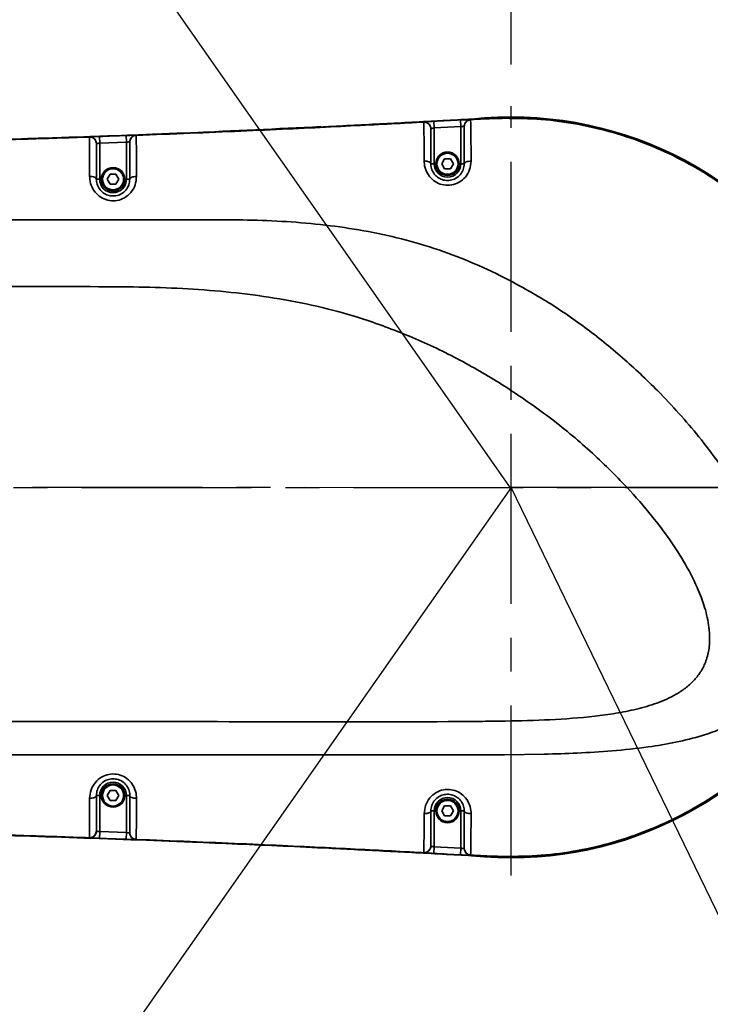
# Model space of a CAD drawing. Header units: millimetres. Extents: x -10540 to 6039, y -7467 to 6433.
# Tile 198 of 236: x -3057 to -2850, y 1971 to 2265. Entities that reach past the tile are written whole.
import ezdxf

# ---------------------------------------------------------------- set-up
doc = ezdxf.new("R2010")
doc.units = ezdxf.units.MM
doc.header["$LTSCALE"] = 8
doc.header["$PDSIZE"] = -1
doc.linetypes.add('CENTER', pattern=[10.16, 6.35, -1.27, 1.27, -1.27])
doc.layers.get('Defpoints').update_dxf_attribs({"true_color": 0x5e5e5e})
doc.layers.add('细实线层', color=7, linetype='Continuous')
doc.dimstyles.new('ISO-25', dxfattribs={"dimscale": 20, "dimtxt": 5, "dimasz": 6, "dimexe": 6, "dimexo": 0.625, "dimtad": 1, "dimtoh": 1, "dimdec": 0, "dimtxsty": 'Standard', "dimcen": 2.5, "dimclrd": 1, "dimclre": 1, "dimclrt": 4, "dimadec": 1, "dimazin": 2, "dimtfac": 1, "dimtdec": 0, "dimtmove": 0, "dimatfit": 0, "dimfxl": 1, "dimarcsym": 0})

# ---------------------------------------------------------------- blocks, each defined once
blk = doc.blocks.new('*D88')
at = {"color": 1, "lineweight": -2, "transparency": 16777216}
for p, q in [((-4178.33, 3196.66), (-1466.17, 3196.66)), ((-1586.17, 255.17), (-1586.17, 3076.66)), ((-4078.33, 135.17), (-1466.17, 135.17))]:
    blk.add_line(p, q, dxfattribs=at)
at = {"color": 1, "transparency": 16777216}
for points in [[(-1606.17, 3076.66), (-1566.17, 3076.66), (-1586.17, 3196.66)], [(-1606.17, 255.17), (-1566.17, 255.17), (-1586.17, 135.17)]]:
    blk.add_solid(points, dxfattribs=at)
at = {"layer": 'Defpoints', "color": 0, "transparency": 16777216}
for p in [(-4190.83, 3196.66), (-1586.17, 3196.66), (-4090.83, 135.17)]:
    blk.add_point(p, dxfattribs=at)
at = {"color": 4, "transparency": 16777216, "insert": (-1669.45, 1665.91), "char_height": 100, "attachment_point": 5, "rotation": 90}
blk.add_mtext('{\\H1.4x;3061}', dxfattribs=at)
blk = doc.blocks.new('*D93')
at = {"color": 1, "lineweight": -2, "transparency": 16777216}
for p, q in [((-4190.83, 2083.26), (-4190.83, 2485.89)), ((-2909.83, 2251.61), (-2909.83, 2485.89)), ((-4070.83, 2365.89), (-3029.83, 2365.89))]:
    blk.add_line(p, q, dxfattribs=at)
at = {"color": 1, "transparency": 16777216}
for points in [[(-4070.83, 2385.89), (-4070.83, 2345.89), (-4190.83, 2365.89)], [(-3029.83, 2385.89), (-3029.83, 2345.89), (-2909.83, 2365.89)]]:
    blk.add_solid(points, dxfattribs=at)
at = {"layer": 'Defpoints', "color": 0, "transparency": 16777216}
for p in [(-2909.83, 2365.89), (-2909.83, 2239.11), (-4190.83, 2070.76)]:
    blk.add_point(p, dxfattribs=at)
at = {"color": 4, "transparency": 16777216, "insert": (-3550.33, 2448.39), "char_height": 100, "attachment_point": 5}
blk.add_mtext('{\\H1.4x;1281}', dxfattribs=at)
blk = doc.blocks.new('*D94')
at = {"color": 1, "lineweight": -2, "transparency": 16777216}
for p, q in [((-2909.83, 2251.61), (-2909.83, 2485.89)), ((-2664.83, 2229.17), (-2664.83, 2485.89)), ((-3029.83, 2365.89), (-3149.83, 2365.89)), ((-2909.83, 2365.89), (-2664.83, 2365.89)), ((-2544.83, 2365.89), (-2115.11, 2365.89))]:
    blk.add_line(p, q, dxfattribs=at)
at = {"color": 1, "transparency": 16777216}
for points in [[(-3029.83, 2385.89), (-3029.83, 2345.89), (-2909.83, 2365.89)], [(-2544.83, 2385.89), (-2544.83, 2345.89), (-2664.83, 2365.89)]]:
    blk.add_solid(points, dxfattribs=at)
at = {"layer": 'Defpoints', "color": 0, "transparency": 16777216}
for p in [(-2664.83, 2365.89), (-2909.83, 2239.11), (-2664.83, 2216.67)]:
    blk.add_point(p, dxfattribs=at)
at = {"color": 4, "transparency": 16777216, "insert": (-2269.97, 2448.39), "char_height": 100, "attachment_point": 5}
blk.add_mtext('{\\H1.4x;245}', dxfattribs=at)
blk = doc.blocks.new('*U95')
at = {"color": 0, "linetype": 'CENTER', "transparency": 16777216}
blk.add_line((-1530.62, 0), (66.26, 0), dxfattribs=at)
blk = doc.blocks.new('*D100')
at = {"layer": 'Defpoints', "color": 0, "transparency": 16777216}
for p in [(-4190.83, 2125.8), (-2909.83, 2125.17), (-3967.42, 1929.6), (-3669.79, 1679.14), (-3745.6, 667.95)]:
    blk.add_point(p, dxfattribs=at)
at = {"layer": '细实线层', "color": 1, "lineweight": -2, "transparency": 16777216}
blk.add_arc((-4001.9, 2125.71), 556.52, 292.3505, 347.5936, dxfattribs=at)
at = {"layer": '细实线层', "color": 1, "transparency": 16777216}
for points in [[(-3478.26, 2008.31), (-3438.49, 2003.97), (-3445.38, 2125.43)], [(-3784.71, 1591.78), (-3795.84, 1630.2), (-3905.53, 1577.59)]]:
    blk.add_solid(points, dxfattribs=at)
at = {"layer": '细实线层', "color": 4, "transparency": 16777216, "insert": (-3624.05, 1808.33), "char_height": 100, "attachment_point": 5, "rotation": 49.972}
blk.add_mtext('80°', dxfattribs=at)
blk = doc.blocks.new('*D103')
at = {"layer": 'Defpoints', "color": 0, "transparency": 16777216}
for p in [(-3200.97, 2540.97), (-2584.22, 2415.09), (-2910.03, 2125.28), (-2910.03, 2125.03), (-2402.43, 2125.03)]:
    blk.add_point(p, dxfattribs=at)
at = {"layer": '细实线层', "color": 1, "lineweight": -2, "transparency": 16777216}
blk.add_arc((-2910.2, 2125.28), 436.18, 15.7852, 109.1589, dxfattribs=at)
at = {"layer": '细实线层', "color": 1, "transparency": 16777216}
for points in [[(-3044.25, 2519.49), (-3062.45, 2555.11), (-3160.21, 2482.7)], [(-2470.66, 2246.67), (-2510.28, 2241.19), (-2474.02, 2125.07)]]:
    blk.add_solid(points, dxfattribs=at)
at = {"layer": '细实线层', "color": 4, "transparency": 16777216, "insert": (-2679.72, 2567.5), "char_height": 100, "attachment_point": 5, "rotation": 332.472}
blk.add_mtext('125°', dxfattribs=at)
blk = doc.blocks.new('*D104')
at = {"layer": 'Defpoints', "color": 0, "transparency": 16777216}
for p in [(-2910.03, 2125.28), (-2909.83, 2125.17), (-2402.43, 2125.03), (-3201.18, 1709.51), (-2854.23, 1648.26)]:
    blk.add_point(p, dxfattribs=at)
at = {"layer": '细实线层', "color": 1, "lineweight": -2, "transparency": 16777216}
blk.add_arc((-2909.75, 2125.28), 480.24, 249.3264, 345.6177, dxfattribs=at)
at = {"layer": '细实线层', "color": 1, "transparency": 16777216}
for points in [[(-2464.41, 2008.5), (-2424.72, 2003.48), (-2429.51, 2125.04)], [(-3088.64, 1658.28), (-3069.95, 1693.65), (-3185.4, 1732.02)]]:
    blk.add_solid(points, dxfattribs=at)
at = {"layer": '细实线层', "color": 4, "transparency": 16777216, "insert": (-2691.12, 1769.32), "char_height": 100, "attachment_point": 5, "rotation": 31.5588}
blk.add_mtext('125°', dxfattribs=at)

msp = doc.modelspace()

# ---------------------------------------------------------------- linework, layer by layer
at = {"linetype": 'CENTER'}
msp.add_line((-2909.83, 2009.12), (-2909.83, 2239.11), dxfattribs=at)
at = {"linetype": 'Continuous', "lineweight": 35}
for p, q in [((-2935.74, 2234.54), (-2921.97, 2235.26)), ((-2932.83, 2232.63), (-2932.93, 2234.63)), ((-2924.83, 2233.05), (-2924.93, 2235.05)), ((-2921.98, 2235.13), (-2921.92, 2235.12)), ((-2911.75, 2235.66), (-2911.75, 2235.53)), ((-2935.93, 2234.39), (-2935.88, 2234.4)), ((-2933.81, 2232.41), (-2933.83, 2232.39)), ((-2924.83, 2233.05), (-2932.83, 2232.63)), ((-2932.83, 2232.63), (-2932.83, 2221.93)), ((-2924.83, 2221.93), (-2924.83, 2233.05)), ((-2923.83, 2233.12), (-2923.84, 2233.14)), ((-3035.9, 2229.92), (-3035.84, 2229.93)), ((-3032.83, 2228.1), (-3032.9, 2230.1)), ((-3024.83, 2228.39), (-3024.9, 2230.39)), ((-3021.95, 2230.44), (-3021.9, 2230.42)), ((-3033.81, 2227.94), (-3033.83, 2227.92)), ((-3024.83, 2228.39), (-3032.83, 2228.1)), ((-3032.83, 2228.1), (-3032.83, 2217.3)), ((-3024.83, 2217.3), (-3024.83, 2228.39)), ((-3023.83, 2228.43), (-3023.84, 2228.44)), ((-2930.56, 2221.93), (-2929.69, 2223.43)), ((-2929.69, 2223.43), (-2927.96, 2223.43)), ((-2927.96, 2223.43), (-2927.09, 2221.93)), ((-2932.83, 2221.93), (-2933.83, 2221.93)), ((-2929.69, 2220.43), (-2930.56, 2221.93)), ((-2927.96, 2220.43), (-2929.69, 2220.43)), ((-2927.09, 2221.93), (-2927.96, 2220.43)), ((-2924.83, 2221.93), (-2923.83, 2221.93)), ((-3033.83, 2217.3), (-3032.83, 2217.3)), ((-3030.56, 2217.3), (-3029.69, 2218.8)), ((-3029.69, 2215.8), (-3030.56, 2217.3)), ((-3029.69, 2218.8), (-3027.96, 2218.8)), ((-3027.96, 2218.8), (-3027.09, 2217.3)), ((-3027.09, 2217.3), (-3027.96, 2215.8)), ((-3023.83, 2217.3), (-3024.83, 2217.3)), ((-3027.96, 2215.8), (-3029.69, 2215.8)), ((-2899.93, 2045.41), (-2911.75, 2045.22)), ((-3030.56, 2033.04), (-3029.69, 2034.54)), ((-3029.69, 2034.54), (-3027.96, 2034.54)), ((-3027.96, 2034.54), (-3027.09, 2033.04)), ((-3032.83, 2033.04), (-3033.83, 2033.04)), ((-3032.83, 2033.04), (-3032.83, 2022.24)), ((-3029.69, 2031.54), (-3030.56, 2033.04)), ((-3027.96, 2031.54), (-3029.69, 2031.54)), ((-3027.09, 2033.04), (-3027.96, 2031.54)), ((-3024.83, 2033.04), (-3023.83, 2033.04)), ((-3024.83, 2021.95), (-3024.83, 2033.04)), ((-2932.83, 2028.42), (-2933.83, 2028.42)), ((-2932.83, 2028.42), (-2932.83, 2017.71)), ((-2930.56, 2028.42), (-2929.69, 2029.92)), ((-2929.69, 2026.92), (-2930.56, 2028.42)), ((-2929.69, 2029.92), (-2927.96, 2029.92)), ((-2927.96, 2029.92), (-2927.09, 2028.42)), ((-2927.09, 2028.42), (-2927.96, 2026.92)), ((-2924.83, 2028.42), (-2923.83, 2028.42)), ((-2924.83, 2017.29), (-2924.83, 2028.42)), ((-2927.96, 2026.92), (-2929.69, 2026.92)), ((-3035.84, 2020.41), (-3035.9, 2020.43)), ((-3033.83, 2022.43), (-3033.81, 2022.41)), ((-3032.83, 2022.24), (-3032.9, 2020.24)), ((-3032.83, 2022.24), (-3024.83, 2021.95)), ((-3024.83, 2021.95), (-3024.9, 2019.95)), ((-3023.84, 2021.91), (-3023.83, 2021.92)), ((-3021.9, 2019.92), (-3021.95, 2019.91)), ((-2933.83, 2017.95), (-2933.81, 2017.94)), ((-2932.83, 2017.71), (-2932.93, 2015.72)), ((-2932.83, 2017.71), (-2924.83, 2017.29)), ((-2924.83, 2017.29), (-2924.93, 2015.3)), ((-2923.84, 2017.21), (-2923.83, 2017.22)), ((-2935.88, 2015.94), (-2935.93, 2015.96)), ((-2921.97, 2015.08), (-2928.42, 2015.41)), ((-2921.92, 2015.22), (-2921.98, 2015.21)), ((-2911.75, 2014.68), (-2911.75, 2014.81))]:
    msp.add_line(p, q, dxfattribs=at)
at = {"color": 1}
msp.add_line((-2826.04, 1952.31), (-2909.83, 2125.17), dxfattribs=at)
at = {"linetype": 'Continuous', "lineweight": 35, "flags": 128}
for points in [[(-2935.8, 2222.74), (-2935.42, 2222.73), (-2935.05, 2222.68), (-2934.7, 2222.6), (-2934.4, 2222.5), (-2934.16, 2222.38), (-2933.98, 2222.24), (-2933.86, 2222.09), (-2933.83, 2221.93)], [(-2921.79, 2222.71), (-2922.18, 2222.69), (-2922.56, 2222.65), (-2922.92, 2222.58), (-2923.23, 2222.48), (-2923.48, 2222.36), (-2923.67, 2222.23), (-2923.79, 2222.08), (-2923.83, 2221.93)], [(-3035.83, 2218.15), (-3035.44, 2218.14), (-3035.06, 2218.09), (-3034.72, 2218.01), (-3034.41, 2217.91), (-3034.16, 2217.78), (-3033.98, 2217.63), (-3033.86, 2217.47), (-3033.83, 2217.3)], [(-3021.83, 2218.12), (-3022.22, 2218.11), (-3022.59, 2218.06), (-3022.94, 2217.98), (-3023.24, 2217.88), (-3023.49, 2217.76), (-3023.67, 2217.62), (-3023.79, 2217.46), (-3023.83, 2217.3)], [(-3035.83, 2032.19), (-3035.44, 2032.21), (-3035.06, 2032.26), (-3034.72, 2032.33), (-3034.41, 2032.44), (-3034.16, 2032.57), (-3033.98, 2032.71), (-3033.86, 2032.87), (-3033.83, 2033.04)], [(-3021.83, 2032.22), (-3022.22, 2032.24), (-3022.59, 2032.29), (-3022.94, 2032.36), (-3023.24, 2032.46), (-3023.49, 2032.59), (-3023.67, 2032.73), (-3023.79, 2032.88), (-3023.83, 2033.04)], [(-2935.8, 2027.6), (-2935.42, 2027.62), (-2935.05, 2027.66), (-2934.7, 2027.74), (-2934.4, 2027.84), (-2934.16, 2027.97), (-2933.98, 2028.11), (-2933.86, 2028.26), (-2933.83, 2028.42)], [(-2921.79, 2027.64), (-2922.18, 2027.65), (-2922.56, 2027.69), (-2922.92, 2027.76), (-2923.23, 2027.86), (-2923.48, 2027.98), (-2923.67, 2028.12), (-2923.79, 2028.26), (-2923.83, 2028.42)]]:
    msp.add_lwpolyline(points, dxfattribs=at)
at = {"linetype": 'Continuous', "lineweight": 35}
for centre, radius in [((-2928.83, 2221.93), 3.5), ((-2928.83, 2221.93), 3.15), ((-3028.83, 2217.3), 3.5), ((-3028.83, 2217.3), 3.15), ((-3028.83, 2033.04), 3.5), ((-3028.83, 2033.04), 3.15), ((-2928.83, 2028.42), 3.5), ((-2928.83, 2028.42), 3.15)]:
    msp.add_circle(centre, radius, dxfattribs=at)
at = {"color": 4}
msp.add_arc((-4190.83, 735.17), 2461.48, 10, 150, dxfattribs=at)
at = {"linetype": 'Continuous', "lineweight": 35}
for centre, radius, start, end in [((-2921.83, 2233.12), 2, 92.8094, 155.0416), ((-2909.83, 2125.17), 110.75, 263.8564, 96.1436), ((-2935.83, 2232.39), 2, 38.6537, 93.0589), ((-2935.82, 2232.39), 2, 0.0017, 38.6515), ((-2921.83, 2233.12), 2, 155.0473, 179.9995), ((-3035.83, 2227.92), 2, 41.5808, 91.999), ((-3035.82, 2227.92), 2, 0.0017, 41.5801), ((-3021.83, 2228.43), 2, 148.3801, 179.9993), ((-3021.83, 2228.42), 2, 92.1429, 148.3772), ((-2928.83, 2221.93), 4, 180, 0), ((-3028.83, 2217.3), 4, 180, 0), ((-3028.83, 2033.04), 4, 0, 180), ((-2928.83, 2028.42), 4, 0, 180), ((-3035.83, 2022.43), 2, 268.0013, 320.4415), ((-3035.82, 2022.43), 2, 320.4435, 359.9984), ((-3021.83, 2021.92), 2, 180.0105, 267.8632), ((-2935.83, 2017.95), 2, 266.939, 333.3445), ((-2935.82, 2017.95), 2, 333.3506, 359.9994), ((-2921.83, 2017.22), 2, 180.0114, 267.1964), ((-2922.21, 2010.09), 5, 83.8564, 87.1789)]:
    msp.add_arc(centre, radius, start, end, dxfattribs=at)
for points, knots in [([(-2911.75, 2235.66), (-2914.64, 2235.56), (-2920.42, 2235.37), (-2929.3, 2234.88), (-2938.13, 2234.42), (-2946.98, 2233.95), (-2955.63, 2233.5), (-2965.98, 2232.98), (-2977.96, 2232.41), (-2991.56, 2231.79), (-3012.89, 2230.89), (-3042.04, 2229.81), (-3081.32, 2228.61), (-3122.95, 2227.65), (-3166.83, 2226.96), (-3205.41, 2226.65), (-3238.68, 2226.61), (-3266.7, 2226.72), (-3294.83, 2226.99), (-3322.81, 2227.42), (-3350.7, 2228.04), (-3376.39, 2228.8), (-3400.28, 2229.67), (-3422.33, 2230.62), (-3444.68, 2231.77), (-3466.9, 2233.1), (-3488.57, 2234.6), (-3502.67, 2235.78), (-3509.56, 2236.35)], [0, 0, 0, 0, 0.014484, 0.029003, 0.044572, 0.058867, 0.073439, 0.08799, 0.110819, 0.133617, 0.156263, 0.217865, 0.27991, 0.353315, 0.426692, 0.5, 0.546788, 0.593549, 0.640509, 0.687871, 0.73389, 0.780389, 0.816785, 0.853763, 0.891038, 0.929048, 0.965368, 1, 1, 1, 1]), ([(-2935.88, 2234.41), (-2935.77, 2234.42), (-2935.57, 2234.45), (-2934.84, 2234.51), (-2933.95, 2234.57), (-2933.27, 2234.61), (-2932.93, 2234.63)], [0, 0, 0, 0, 0.267996, 0.512032, 0.756006, 1, 1, 1, 1]), ([(-2932.93, 2234.63), (-2931.6, 2234.7), (-2928.93, 2234.84), (-2926.26, 2234.98), (-2924.93, 2235.05)], [0, 0, 0, 0, 0.49906, 1, 1, 1, 1]), ([(-2924.93, 2235.05), (-2924.55, 2235.07), (-2923.84, 2235.1), (-2922.93, 2235.13), (-2922.26, 2235.14), (-2922.07, 2235.14), (-2921.98, 2235.13)], [0, 0, 0, 0, 0.270807, 0.513975, 0.75704, 1, 1, 1, 1]), ([(-2911.75, 2235.53), (-2912.68, 2235.51), (-2914.74, 2235.46), (-2918.15, 2235.32), (-2920.63, 2235.2), (-2921.98, 2235.13)], [0, 0, 0, 0, 0.272279, 0.605378, 1, 1, 1, 1]), ([(-2921.92, 2235.12), (-2921.92, 2235.08), (-2921.92, 2235), (-2921.91, 2234.47), (-2921.89, 2233.47), (-2921.86, 2232.12), (-2921.83, 2230.28), (-2921.81, 2227.54), (-2921.8, 2224.96), (-2921.79, 2223.13), (-2921.79, 2222.71)], [0, 0, 0, 0, 0.132682, 0.264653, 0.365092, 0.4656, 0.59394, 0.722605, 0.934738, 1, 1, 1, 1]), ([(-2822.51, 2192.7), (-2824.08, 2194.64), (-2827.22, 2198.54), (-2833.2, 2204.79), (-2840.53, 2211.32), (-2849.41, 2217.76), (-2858.88, 2223.29), (-2868.86, 2227.86), (-2879.24, 2231.42), (-2889.92, 2233.91), (-2900.79, 2235.41), (-2908.1, 2235.49), (-2911.75, 2235.53)], [0, 0, 0, 0, 0.073053, 0.146106, 0.252843, 0.35958, 0.466316, 0.573053, 0.67979, 0.786527, 0.893263, 1, 1, 1, 1]), ([(-3167.26, 2227.08), (-3153.3, 2227.24), (-3119.4, 2227.65), (-3065.58, 2229.03), (-3012.7, 2230.79), (-2979.76, 2232.4), (-2966.74, 2233.03)], [0, 0, 0, 0, 0.208846, 0.5069006, 0.8050958, 1, 1, 1, 1]), ([(-2935.88, 2234.4), (-2937.82, 2234.3), (-2943.2, 2234.01), (-2952.47, 2233.53), (-2964.09, 2232.94), (-2976.94, 2232.32), (-2990.97, 2231.69), (-3006.1, 2231.05), (-3016.55, 2230.64), (-3021.95, 2230.44)], [0, 0, 0, 0, 0.067466, 0.187759, 0.323019, 0.472612, 0.635842, 0.811945, 1, 1, 1, 1]), ([(-2935.8, 2222.74), (-2935.81, 2223.89), (-2935.82, 2226.19), (-2935.84, 2228.92), (-2935.87, 2230.94), (-2935.89, 2232.35), (-2935.91, 2233.39), (-2935.93, 2234.24), (-2935.93, 2234.33), (-2935.93, 2234.39)], [0, 0, 0, 0, 0.180871, 0.361266, 0.467866, 0.574297, 0.684572, 0.794963, 1, 1, 1, 1]), ([(-2933.83, 2232.39), (-2933.83, 2232.34), (-2933.83, 2232.26), (-2933.83, 2231.54), (-2933.83, 2230.65), (-2933.83, 2229.44), (-2933.83, 2227.64), (-2933.83, 2225.14), (-2933.83, 2223), (-2933.83, 2221.93)], [0, 0, 0, 0, 0.21131, 0.313511, 0.419202, 0.520813, 0.625052, 0.810516, 1, 1, 1, 1]), ([(-2932.83, 2232.63), (-2932.94, 2232.61), (-2933.16, 2232.57), (-2933.46, 2232.51), (-2933.7, 2232.45), (-2933.77, 2232.42), (-2933.81, 2232.41)], [0, 0, 0, 0, 0.244301, 0.488862, 0.733024, 1, 1, 1, 1]), ([(-2923.84, 2233.14), (-2923.87, 2233.14), (-2923.94, 2233.15), (-2924.16, 2233.13), (-2924.46, 2233.1), (-2924.7, 2233.07), (-2924.83, 2233.05)], [0, 0, 0, 0, 0.242341, 0.484786, 0.727961, 1, 1, 1, 1]), ([(-2923.83, 2221.93), (-2923.83, 2223.64), (-2923.83, 2226.08), (-2923.83, 2228.94), (-2923.83, 2230.55), (-2923.83, 2231.72), (-2923.83, 2232.57), (-2923.83, 2233.03), (-2923.83, 2233.09), (-2923.83, 2233.12)], [0, 0, 0, 0, 0.292462, 0.418919, 0.548005, 0.640034, 0.735129, 0.865616, 1, 1, 1, 1]), ([(-3035.84, 2229.93), (-3042.38, 2229.71), (-3055.77, 2229.26), (-3076.27, 2228.66), (-3097.57, 2228.11), (-3119.54, 2227.62), (-3134.39, 2227.37), (-3141.91, 2227.24)], [0, 0, 0, 0, 0.1850316, 0.3787317, 0.5799244, 0.7874171, 1, 1, 1, 1]), ([(-3035.83, 2218.15), (-3035.83, 2219.28), (-3035.84, 2221.53), (-3035.85, 2224.27), (-3035.87, 2226.35), (-3035.88, 2227.82), (-3035.89, 2228.87), (-3035.89, 2229.52), (-3035.9, 2229.83), (-3035.9, 2229.89), (-3035.9, 2229.92)], [0, 0, 0, 0, 0.162685, 0.324967, 0.435515, 0.54593, 0.656644, 0.767516, 0.883666, 1, 1, 1, 1]), ([(-3035.84, 2229.93), (-3035.74, 2229.94), (-3035.53, 2229.97), (-3034.8, 2230.02), (-3033.91, 2230.06), (-3033.23, 2230.09), (-3032.9, 2230.1)], [0, 0, 0, 0, 0.268826, 0.512635, 0.756325, 1, 1, 1, 1]), ([(-3032.9, 2230.1), (-3031.56, 2230.15), (-3028.9, 2230.24), (-3026.23, 2230.34), (-3024.9, 2230.39)], [0, 0, 0, 0, 0.499862, 1, 1, 1, 1]), ([(-3024.9, 2230.39), (-3024.52, 2230.4), (-3023.81, 2230.43), (-3022.91, 2230.45), (-3022.24, 2230.45), (-3022.05, 2230.44), (-3021.95, 2230.44)], [0, 0, 0, 0, 0.270127, 0.513371, 0.756673, 1, 1, 1, 1]), ([(-3021.9, 2230.42), (-3021.9, 2230.38), (-3021.9, 2230.3), (-3021.9, 2229.77), (-3021.89, 2228.76), (-3021.87, 2227.47), (-3021.86, 2225.84), (-3021.85, 2223.75), (-3021.84, 2221.17), (-3021.83, 2219.14), (-3021.83, 2218.12)], [0, 0, 0, 0, 0.147293, 0.293977, 0.400661, 0.507298, 0.610911, 0.714655, 0.857223, 1, 1, 1, 1]), ([(-3033.83, 2227.92), (-3033.83, 2227.89), (-3033.83, 2227.84), (-3033.83, 2227.56), (-3033.83, 2226.98), (-3033.83, 2226.07), (-3033.83, 2224.78), (-3033.83, 2222.92), (-3033.83, 2220.43), (-3033.83, 2218.35), (-3033.83, 2217.3)], [0, 0, 0, 0, 0.121123, 0.242044, 0.348971, 0.455724, 0.562157, 0.668738, 0.834146, 1, 1, 1, 1]), ([(-3032.83, 2228.1), (-3032.94, 2228.09), (-3033.16, 2228.06), (-3033.46, 2228.02), (-3033.7, 2227.97), (-3033.77, 2227.95), (-3033.81, 2227.93)], [0, 0, 0, 0, 0.243606, 0.487541, 0.731515, 1, 1, 1, 1]), ([(-3023.84, 2228.44), (-3023.87, 2228.44), (-3023.94, 2228.45), (-3024.16, 2228.45), (-3024.46, 2228.43), (-3024.7, 2228.4), (-3024.83, 2228.39)], [0, 0, 0, 0, 0.243005, 0.485939, 0.729162, 1, 1, 1, 1]), ([(-3023.83, 2217.3), (-3023.83, 2218.25), (-3023.83, 2220.15), (-3023.83, 2222.51), (-3023.83, 2224.4), (-3023.83, 2225.84), (-3023.83, 2226.95), (-3023.83, 2227.85), (-3023.83, 2228.32), (-3023.83, 2228.39), (-3023.83, 2228.43)], [0, 0, 0, 0, 0.146728, 0.293225, 0.394453, 0.495537, 0.597088, 0.69869, 0.849008, 1, 1, 1, 1]), ([(-2921.79, 2222.71), (-2921.87, 2221.86), (-2922.02, 2220.17), (-2923.34, 2217.92), (-2925.27, 2216.29), (-2927.58, 2215.46), (-2929.94, 2215.46), (-2932.14, 2216.23), (-2933.96, 2217.66), (-2935.25, 2219.61), (-2935.75, 2221.4), (-2935.79, 2222.46), (-2935.8, 2222.74)], [0, 0, 0, 0, 0.118333, 0.235275, 0.345493, 0.44932, 0.549134, 0.647462, 0.746828, 0.849784, 0.958922, 1, 1, 1, 1]), ([(-2933.83, 2221.93), (-2933.82, 2221.73), (-2933.79, 2221.02), (-2933.44, 2219.79), (-2932.52, 2218.43), (-2931.22, 2217.44), (-2929.65, 2216.91), (-2927.96, 2216.91), (-2926.32, 2217.49), (-2924.94, 2218.62), (-2924, 2220.19), (-2923.88, 2221.35), (-2923.83, 2221.93)], [0, 0, 0, 0, 0.041672, 0.151645, 0.254415, 0.352915, 0.450071, 0.548782, 0.651926, 0.762182, 0.880049, 1, 1, 1, 1]), ([(-3021.83, 2218.12), (-3021.9, 2217.28), (-3022.06, 2215.6), (-3023.35, 2213.33), (-3025.27, 2211.68), (-3027.55, 2210.84), (-3029.9, 2210.82), (-3032.1, 2211.56), (-3033.94, 2212.98), (-3035.25, 2214.94), (-3035.78, 2216.76), (-3035.82, 2217.84), (-3035.83, 2218.15)], [0, 0, 0, 0, 0.118315, 0.234933, 0.343697, 0.446007, 0.544857, 0.642831, 0.742284, 0.845571, 0.955215, 1, 1, 1, 1]), ([(-3033.83, 2217.3), (-3033.82, 2217.09), (-3033.79, 2216.36), (-3033.42, 2215.12), (-3032.49, 2213.77), (-3031.17, 2212.79), (-3029.6, 2212.27), (-3027.92, 2212.29), (-3026.29, 2212.88), (-3024.92, 2214.02), (-3023.99, 2215.59), (-3023.88, 2216.73), (-3023.83, 2217.3)], [0, 0, 0, 0, 0.045446, 0.15595, 0.259163, 0.357983, 0.45509, 0.55308, 0.654737, 0.763271, 0.880355, 1, 1, 1, 1]), ([(-2911.75, 2187.85), (-2915.18, 2189.49), (-2922.05, 2192.78), (-2932.82, 2196.77), (-2943.92, 2199.95), (-2955.31, 2202.27), (-2966.84, 2203.86), (-2978.44, 2204.81), (-2989.78, 2205.18), (-3004.83, 2205.17), (-3046.35, 2205.18), (-3103.97, 2205.17), (-3173.68, 2205.17), (-3252.41, 2205.17), (-3311.46, 2205.17), (-3350.83, 2205.17)], [0, 0, 0, 0, 0.025854, 0.051707, 0.077931, 0.104226, 0.130587, 0.156958, 0.183245, 0.207606, 0.259137, 0.465265, 0.598949, 0.732634, 1, 1, 1, 1]), ([(-2911.75, 2187.85), (-2907.61, 2185.62), (-2899.34, 2181.16), (-2887.6, 2173.09), (-2876.4, 2164.1), (-2867.12, 2155.35), (-2859.59, 2147.35), (-2853.59, 2140.28), (-2847.9, 2132.93), (-2844.45, 2127.76), (-2842.72, 2125.17)], [0, 0, 0, 0, 0.149455, 0.29893, 0.452546, 0.60617, 0.704093, 0.802015, 0.901011, 1, 1, 1, 1]), ([(-2911.63, 2155.37), (-2916.09, 2158.08), (-2925.02, 2163.49), (-2939.2, 2170.15), (-2953, 2175.38), (-2966.33, 2179.12), (-2979.03, 2181.67), (-2991.9, 2183.43), (-3004.86, 2184.52), (-3017.85, 2185.09), (-3052.14, 2185.33), (-3107.72, 2185.11), (-3184.62, 2185.19), (-3265.65, 2185.17), (-3321.05, 2185.17), (-3350.83, 2185.17)], [0, 0, 0, 0, 0.035155, 0.07037, 0.105518, 0.134555, 0.163651, 0.192841, 0.222101, 0.251358, 0.280502, 0.453397, 0.62629, 0.799182, 1, 1, 1, 1]), ([(-2875.16, 2125.17), (-2876.94, 2127.03), (-2880.51, 2130.76), (-2888.17, 2137.91), (-2898.34, 2146.43), (-2907.19, 2152.39), (-2911.63, 2155.37)], [0, 0, 0, 0, 0.162873, 0.326062, 0.661853, 1, 1, 1, 1]), ([(-2911.6, 2055.3), (-2907.13, 2055.4), (-2898.19, 2055.59), (-2887.16, 2056.41), (-2878.54, 2057.56), (-2872.31, 2058.79), (-2866.18, 2060.54), (-2861.28, 2062.72), (-2857.68, 2065.08), (-2855.21, 2067.26), (-2853.16, 2069.85), (-2851.84, 2072.4), (-2850.88, 2075.32), (-2850.38, 2078.6), (-2850.51, 2083.28), (-2851.6, 2088.57), (-2854, 2095.14), (-2857.55, 2102.2), (-2862.32, 2109.6), (-2868.13, 2117.33), (-2872.63, 2122.34), (-2875.16, 2125.17)], [0, 0, 0, 0, 0.107139, 0.214221, 0.264735, 0.315225, 0.366221, 0.417059, 0.443122, 0.469148, 0.495492, 0.521819, 0.537557, 0.569188, 0.600901, 0.649507, 0.698248, 0.768369, 0.838755, 0.909077, 1, 1, 1, 1]), ([(-2899.93, 2045.41), (-2896.64, 2045.5), (-2889.87, 2045.7), (-2879.48, 2046.34), (-2869.65, 2047.36), (-2860.61, 2048.87), (-2853.47, 2050.62), (-2847.45, 2052.71), (-2842.57, 2054.96), (-2838.44, 2057.5), (-2835.12, 2060.26), (-2833.11, 2062.39), (-2832.13, 2063.68), (-2831.91, 2063.97)], [0, 0, 0, 0, 0.135771, 0.279565, 0.429325, 0.543654, 0.657888, 0.733197, 0.807295, 0.879813, 0.93302, 0.985074, 1, 1, 1, 1]), ([(-3350.83, 2055.17), (-3335.41, 2055.17), (-3283.2, 2055.17), (-3221.79, 2055.17), (-3166.6, 2055.17), (-3129.81, 2055.17), (-3083.81, 2055.16), (-3028.62, 2055.2), (-2973.43, 2055.08), (-2934.42, 2055.01), (-2913.82, 2055.27), (-2911.6, 2055.3)], [0, 0, 0, 0, 0.105315, 0.356592, 0.419412, 0.482231, 0.607896, 0.733561, 0.859199, 0.984833, 1, 1, 1, 1]), ([(-2822.51, 2057.65), (-2824.08, 2055.7), (-2827.22, 2051.81), (-2833.2, 2045.56), (-2840.53, 2039.02), (-2849.41, 2032.58), (-2858.88, 2027.05), (-2868.86, 2022.49), (-2879.24, 2018.93), (-2889.92, 2016.43), (-2900.79, 2014.94), (-2908.1, 2014.85), (-2911.75, 2014.81)], [0, 0, 0, 0, 0.073053, 0.146106, 0.252843, 0.35958, 0.466316, 0.573053, 0.67979, 0.786527, 0.893263, 1, 1, 1, 1]), ([(-3351.71, 2045.17), (-3344.12, 2045.17), (-3306.18, 2045.17), (-3242.66, 2045.17), (-3161.14, 2045.17), (-3084.37, 2045.18), (-3020.4, 2045.17), (-2969.21, 2045.18), (-2937.26, 2045.14), (-2918.11, 2045.2), (-2911.75, 2045.22)], [0, 0, 0, 0, 0.051733, 0.258666, 0.433137, 0.607604, 0.782103, 0.869364, 0.956624, 1, 1, 1, 1]), ([(-3035.83, 2032.19), (-3035.75, 2033.04), (-3035.59, 2034.72), (-3034.29, 2037), (-3032.37, 2038.65), (-3030.1, 2039.5), (-3027.75, 2039.53), (-3025.56, 2038.8), (-3023.71, 2037.39), (-3022.39, 2035.43), (-3021.87, 2033.61), (-3021.84, 2032.53), (-3021.83, 2032.22)], [0, 0, 0, 0, 0.119386, 0.237109, 0.345906, 0.447695, 0.546067, 0.643859, 0.743425, 0.846945, 0.956604, 1, 1, 1, 1]), ([(-3023.83, 2033.04), (-3023.83, 2033.25), (-3023.86, 2033.98), (-3024.23, 2035.23), (-3025.17, 2036.58), (-3026.49, 2037.56), (-3028.07, 2038.07), (-3029.74, 2038.05), (-3031.37, 2037.46), (-3032.74, 2036.32), (-3033.66, 2034.75), (-3033.77, 2033.61), (-3033.83, 2033.04)], [0, 0, 0, 0, 0.043982, 0.154607, 0.258371, 0.357648, 0.454787, 0.552295, 0.653194, 0.761374, 0.879251, 1, 1, 1, 1]), ([(-2935.8, 2027.6), (-2935.72, 2028.44), (-2935.56, 2030.11), (-2934.26, 2032.37), (-2932.36, 2034.01), (-2930.1, 2034.86), (-2927.77, 2034.9), (-2925.57, 2034.2), (-2923.71, 2032.81), (-2922.37, 2030.86), (-2921.84, 2029.03), (-2921.8, 2027.94), (-2921.79, 2027.64)], [0, 0, 0, 0, 0.118198, 0.234999, 0.343491, 0.44517, 0.543567, 0.641643, 0.741854, 0.846329, 0.956924, 1, 1, 1, 1]), ([(-3035.9, 2020.43), (-3035.9, 2020.47), (-3035.9, 2020.56), (-3035.89, 2021.12), (-3035.88, 2022.19), (-3035.87, 2023.53), (-3035.86, 2025.21), (-3035.85, 2027.23), (-3035.84, 2029.56), (-3035.83, 2031.31), (-3035.83, 2032.19)], [0, 0, 0, 0, 0.156277, 0.311856, 0.422544, 0.53319, 0.640531, 0.748008, 0.873942, 1, 1, 1, 1]), ([(-3033.83, 2033.04), (-3033.83, 2032.23), (-3033.83, 2030.6), (-3033.83, 2028.47), (-3033.83, 2026.64), (-3033.83, 2025.16), (-3033.83, 2023.99), (-3033.83, 2023.05), (-3033.83, 2022.54), (-3033.83, 2022.46), (-3033.83, 2022.43)], [0, 0, 0, 0, 0.128706, 0.258658, 0.362786, 0.468907, 0.572849, 0.680164, 0.838317, 1, 1, 1, 1]), ([(-3023.83, 2021.92), (-3023.83, 2021.95), (-3023.83, 2022), (-3023.83, 2022.29), (-3023.83, 2022.9), (-3023.83, 2023.85), (-3023.83, 2025.17), (-3023.83, 2027.1), (-3023.83, 2029.72), (-3023.83, 2031.93), (-3023.83, 2033.04)], [0, 0, 0, 0, 0.120036, 0.239845, 0.344529, 0.449051, 0.553105, 0.657315, 0.828409, 1, 1, 1, 1]), ([(-3021.83, 2032.22), (-3021.83, 2031.03), (-3021.84, 2028.64), (-3021.85, 2025.77), (-3021.87, 2023.62), (-3021.88, 2022.11), (-3021.89, 2021.03), (-3021.9, 2020.16), (-3021.9, 2019.98), (-3021.9, 2019.93), (-3021.9, 2019.92)], [0, 0, 0, 0, 0.1677948, 0.3351393, 0.4431878, 0.5510946, 0.6599822, 0.7690176, 0.969657, 1, 1, 1, 1]), ([(-2923.83, 2028.42), (-2923.83, 2028.63), (-2923.86, 2029.37), (-2924.24, 2030.63), (-2925.2, 2031.99), (-2926.53, 2032.96), (-2928.1, 2033.45), (-2929.77, 2033.42), (-2931.38, 2032.83), (-2932.74, 2031.69), (-2933.66, 2030.12), (-2933.77, 2028.99), (-2933.83, 2028.42)], [0, 0, 0, 0, 0.043713, 0.155648, 0.26076, 0.360886, 0.458264, 0.55556, 0.656038, 0.763663, 0.880499, 1, 1, 1, 1]), ([(-2933.83, 2028.42), (-2933.83, 2026.87), (-2933.83, 2024.6), (-2933.83, 2021.96), (-2933.83, 2019.98), (-2933.83, 2018.58), (-2933.83, 2018.05), (-2933.83, 2017.99), (-2933.83, 2017.95)], [0, 0, 0, 0, 0.272789, 0.3999768, 0.5268262, 0.7220234, 0.8606523, 1, 1, 1, 1]), ([(-2923.83, 2017.22), (-2923.83, 2017.25), (-2923.83, 2017.31), (-2923.83, 2017.7), (-2923.83, 2018.52), (-2923.83, 2020.08), (-2923.83, 2022.15), (-2923.83, 2024.78), (-2923.83, 2026.95), (-2923.83, 2028.42)], [0, 0, 0, 0, 0.1419638, 0.232794, 0.3258655, 0.5085694, 0.628708, 0.7490602, 1, 1, 1, 1]), ([(-2935.93, 2015.96), (-2935.93, 2016), (-2935.93, 2016.07), (-2935.92, 2016.57), (-2935.9, 2017.52), (-2935.88, 2018.82), (-2935.85, 2020.59), (-2935.82, 2023.34), (-2935.81, 2025.76), (-2935.8, 2027.43), (-2935.8, 2027.6)], [0, 0, 0, 0, 0.137552, 0.274462, 0.37886, 0.483284, 0.611435, 0.73989, 0.973359, 1, 1, 1, 1]), ([(-2921.79, 2027.64), (-2921.79, 2026.6), (-2921.8, 2024.52), (-2921.82, 2021.58), (-2921.84, 2019.26), (-2921.87, 2017.61), (-2921.89, 2016.51), (-2921.91, 2015.79), (-2921.92, 2015.32), (-2921.92, 2015.26), (-2921.92, 2015.22)], [0, 0, 0, 0, 0.158743, 0.317657, 0.475217, 0.572484, 0.669621, 0.766636, 0.863822, 1, 1, 1, 1]), ([(-2911.75, 2014.68), (-2914.64, 2014.78), (-2920.42, 2014.98), (-2929.3, 2015.46), (-2938.13, 2015.93), (-2946.98, 2016.4), (-2955.63, 2016.85), (-2965.97, 2017.36), (-2977.96, 2017.94), (-2991.56, 2018.55), (-3012.89, 2019.45), (-3042.04, 2020.54), (-3077.66, 2021.62), (-3111.98, 2022.45), (-3144.91, 2023.06), (-3177.81, 2023.48), (-3209.07, 2023.7), (-3238.68, 2023.74), (-3266.7, 2023.63), (-3294.83, 2023.36), (-3322.81, 2022.92), (-3350.7, 2022.3), (-3376.39, 2021.55), (-3400.28, 2020.68), (-3422.33, 2019.72), (-3444.68, 2018.58), (-3466.9, 2017.24), (-3488.57, 2015.75), (-3502.67, 2014.57), (-3509.56, 2014)], [0, 0, 0, 0, 0.014483, 0.029002, 0.044571, 0.058866, 0.073438, 0.087989, 0.110818, 0.133617, 0.156262, 0.217864, 0.279909, 0.334981, 0.390032, 0.445044, 0.5, 0.546787, 0.593548, 0.640509, 0.68787, 0.73389, 0.780388, 0.816785, 0.853763, 0.891038, 0.929048, 0.965367, 1, 1, 1, 1]), ([(-3035.84, 2020.41), (-3042.38, 2020.63), (-3055.77, 2021.09), (-3076.27, 2021.69), (-3097.57, 2022.24), (-3119.54, 2022.72), (-3134.39, 2022.98), (-3141.91, 2023.11)], [0, 0, 0, 0, 0.185015, 0.378724, 0.579937, 0.787435, 1, 1, 1, 1]), ([(-3032.9, 2020.24), (-3033.27, 2020.26), (-3033.98, 2020.29), (-3034.89, 2020.33), (-3035.56, 2020.38), (-3035.75, 2020.4), (-3035.84, 2020.41)], [0, 0, 0, 0, 0.268894, 0.512645, 0.756306, 1, 1, 1, 1]), ([(-3033.81, 2022.41), (-3033.78, 2022.4), (-3033.71, 2022.38), (-3033.49, 2022.33), (-3033.19, 2022.28), (-3032.95, 2022.26), (-3032.83, 2022.24)], [0, 0, 0, 0, 0.243249, 0.487077, 0.731118, 1, 1, 1, 1]), ([(-3024.9, 2019.95), (-3026.23, 2020), (-3028.9, 2020.1), (-3031.56, 2020.2), (-3032.9, 2020.24)], [0, 0, 0, 0, 0.499862, 1, 1, 1, 1]), ([(-3021.95, 2019.91), (-3022.06, 2019.9), (-3022.27, 2019.89), (-3023, 2019.9), (-3023.89, 2019.92), (-3024.56, 2019.94), (-3024.9, 2019.95)], [0, 0, 0, 0, 0.269494, 0.512912, 0.756469, 1, 1, 1, 1]), ([(-3024.83, 2021.95), (-3024.71, 2021.94), (-3024.49, 2021.92), (-3024.19, 2021.9), (-3023.95, 2021.89), (-3023.88, 2021.9), (-3023.84, 2021.91)], [0, 0, 0, 0, 0.244198, 0.487784, 0.730843, 1, 1, 1, 1]), ([(-2935.88, 2015.94), (-2937.82, 2016.04), (-2943.2, 2016.33), (-2952.47, 2016.82), (-2964.09, 2017.4), (-2976.94, 2018.02), (-2990.97, 2018.66), (-3006.11, 2019.3), (-3016.56, 2019.7), (-3021.95, 2019.91)], [0, 0, 0, 0, 0.067486, 0.187751, 0.322993, 0.472614, 0.635889, 0.811991, 1, 1, 1, 1]), ([(-2933.81, 2017.94), (-2933.78, 2017.92), (-2933.71, 2017.89), (-2933.49, 2017.84), (-2933.19, 2017.78), (-2932.95, 2017.74), (-2932.83, 2017.71)], [0, 0, 0, 0, 0.242554, 0.4861291, 0.7305246, 1, 1, 1, 1]), ([(-2924.83, 2017.29), (-2924.71, 2017.28), (-2924.49, 2017.24), (-2924.19, 2017.21), (-2923.95, 2017.2), (-2923.88, 2017.21), (-2923.84, 2017.21)], [0, 0, 0, 0, 0.244942, 0.488819, 0.73163, 1, 1, 1, 1]), ([(-2932.93, 2015.72), (-2933.31, 2015.74), (-2934.02, 2015.78), (-2934.92, 2015.84), (-2935.6, 2015.9), (-2935.79, 2015.93), (-2935.88, 2015.94)], [0, 0, 0, 0, 0.2691013, 0.5129246, 0.7564571, 1, 1, 1, 1]), ([(-2924.93, 2015.3), (-2926.26, 2015.37), (-2928.93, 2015.5), (-2931.6, 2015.65), (-2932.93, 2015.72)], [0, 0, 0, 0, 0.499061, 1, 1, 1, 1]), ([(-2921.98, 2015.21), (-2922.08, 2015.21), (-2922.29, 2015.2), (-2923.02, 2015.22), (-2923.91, 2015.25), (-2924.59, 2015.28), (-2924.93, 2015.3)], [0, 0, 0, 0, 0.26905, 0.512449, 0.756221, 1, 1, 1, 1]), ([(-2911.75, 2014.81), (-2912.68, 2014.84), (-2914.74, 2014.89), (-2918.15, 2015.03), (-2920.63, 2015.15), (-2921.98, 2015.21)], [0, 0, 0, 0, 0.272259, 0.605288, 1, 1, 1, 1])]:
    msp.add_open_spline(points, degree=3, knots=knots, dxfattribs=at)
for points in [[(-2923.84, 2233.14), (-2923.81, 2233.39), (-2923.76, 2233.89), (-2923.33, 2234.54), (-2922.72, 2235.01), (-2922.22, 2235.09), (-2921.98, 2235.13)], [(-2799.32, 2125.17), (-2799.42, 2128.83), (-2799.63, 2136.14), (-2801.32, 2147), (-2804.01, 2157.65), (-2807.75, 2167.98), (-2812.49, 2177.88), (-2818.2, 2187.27), (-2824.8, 2196.04), (-2832.24, 2204.12), (-2840.45, 2211.42), (-2849.34, 2217.87), (-2858.82, 2223.41), (-2868.81, 2227.98), (-2879.2, 2231.54), (-2889.89, 2234.04), (-2900.78, 2235.54), (-2908.1, 2235.62), (-2911.75, 2235.66)], [(-2935.88, 2234.41), (-2935.75, 2234.4), (-2935.48, 2234.4), (-2935.1, 2234.29), (-2934.74, 2234.11), (-2934.42, 2233.86), (-2934.16, 2233.56), (-2933.96, 2233.2), (-2933.83, 2232.81), (-2933.82, 2232.54), (-2933.81, 2232.41)], [(-3035.84, 2229.93), (-3035.71, 2229.93), (-3035.45, 2229.92), (-3035.07, 2229.81), (-3034.72, 2229.63), (-3034.4, 2229.38), (-3034.15, 2229.07), (-3033.96, 2228.72), (-3033.83, 2228.33), (-3033.82, 2228.07), (-3033.81, 2227.93)], [(-3023.84, 2228.44), (-3023.81, 2228.69), (-3023.76, 2229.2), (-3023.32, 2229.85), (-3022.7, 2230.32), (-3022.2, 2230.4), (-3021.95, 2230.44)], [(-2799.32, 2125.17), (-2799.42, 2121.52), (-2799.63, 2114.2), (-2801.32, 2103.34), (-2804.01, 2092.69), (-2807.75, 2082.37), (-2812.49, 2072.46), (-2818.2, 2063.08), (-2824.8, 2054.3), (-2832.24, 2046.22), (-2840.45, 2038.92), (-2849.34, 2032.47), (-2858.82, 2026.93), (-2868.81, 2022.36), (-2879.2, 2018.8), (-2889.89, 2016.31), (-2900.78, 2014.8), (-2908.1, 2014.72), (-2911.75, 2014.68)], [(-3033.81, 2022.41), (-3033.82, 2022.28), (-3033.83, 2022.01), (-3033.96, 2021.63), (-3034.15, 2021.27), (-3034.4, 2020.97), (-3034.72, 2020.72), (-3035.07, 2020.54), (-3035.45, 2020.42), (-3035.71, 2020.42), (-3035.84, 2020.41)], [(-3021.95, 2019.91), (-3022.2, 2019.95), (-3022.7, 2020.03), (-3023.32, 2020.49), (-3023.76, 2021.14), (-3023.81, 2021.65), (-3023.84, 2021.91)], [(-2933.81, 2017.94), (-2933.82, 2017.8), (-2933.83, 2017.53), (-2933.96, 2017.14), (-2934.16, 2016.79), (-2934.42, 2016.48), (-2934.74, 2016.23), (-2935.1, 2016.05), (-2935.48, 2015.94), (-2935.75, 2015.94), (-2935.88, 2015.94)], [(-2921.98, 2015.21), (-2922.22, 2015.25), (-2922.72, 2015.34), (-2923.33, 2015.8), (-2923.76, 2016.45), (-2923.81, 2016.96), (-2923.84, 2017.21)]]:
    msp.add_open_spline(points, degree=3, dxfattribs=at)
at = {"layer": '细实线层', "color": 1}
for p, q in [((-2910.03, 2125.03), (-3200.97, 2540.97)), ((-2909.83, 2125.17), (-3201.18, 1709.51)), ((-2910.03, 2125.28), (-2402.43, 2125.03))]:
    msp.add_line(p, q, dxfattribs=at)
at = {"layer": '细实线层', "color": 2, "linetype": 'CENTER'}
msp.add_line((-4190.83, 2125.8), (-2909.83, 2125.17), dxfattribs=at)

# ---------------------------------------------------------------- block references
at = {"color": 4, "linetype": 'CENTER'}
msp.add_blockref('*U95', (-2726.83, 2125.17), dxfattribs=at)

# ---------------------------------------------------------------- dimensions: what is measured, and where the dimension line sits
dim = msp.add_linear_dim(base=(-1586.17, 3196.66), p1=(-4090.83, 135.17), p2=(-4190.83, 3196.66), angle=90, text='{\\H1.4x;<>}', dimstyle='ISO-25')
dim.commit()
dim.dimension.update_dxf_attribs({"geometry": '*D88', "text_midpoint": (-1669.45, 1665.91)})
for base, p1, p2, picture, middle in [((-2909.83, 2365.89), (-4190.83, 2070.76), (-2909.83, 2239.11), '*D93', (-3550.33, 2448.39)), ((-2664.83, 2365.89), (-2909.83, 2239.11), (-2664.83, 2216.67), '*D94', (-2269.97, 2448.39))]:
    dim = msp.add_linear_dim(base=base, p1=p1, p2=p2, text='{\\H1.4x;<>}', dimstyle='ISO-25')
    dim.commit()
    dim.dimension.update_dxf_attribs({"geometry": picture, "text_midpoint": middle})
at = {"layer": '细实线层', "color": 2}
for base, line1, line2, picture, middle in [((-2584.22, 2415.09), ((-2910.03, 2125.28), (-2402.43, 2125.03)), ((-2910.03, 2125.03), (-3200.97, 2540.97)), '*D103', (-2679.72, 2567.5)), ((-3669.79, 1679.14), ((-4190.83, 2125.8), (-2909.83, 2125.17)), ((-3967.42, 1929.6), (-3745.6, 667.95)), '*D100', (-3624.05, 1808.33))]:
    dim = msp.add_angular_dim_2l(base=base, line1=line1, line2=line2, dimstyle='ISO-25', dxfattribs=at)
    dim.commit()
    dim.dimension.update_dxf_attribs({"geometry": picture, "text_midpoint": middle})
dim = msp.add_angular_dim_2l(base=(-2854.23, 1648.26), line1=((-2910.03, 2125.28), (-2402.43, 2125.03)), line2=((-2909.83, 2125.17), (-3201.18, 1709.51)), dimstyle='ISO-25', dxfattribs=at)
dim.commit()
dim.dimension.update_dxf_attribs({"geometry": '*D104', "text_midpoint": (-2658.41, 1716.06), "dimtype": 162})

doc.saveas('drawing.dxf')
